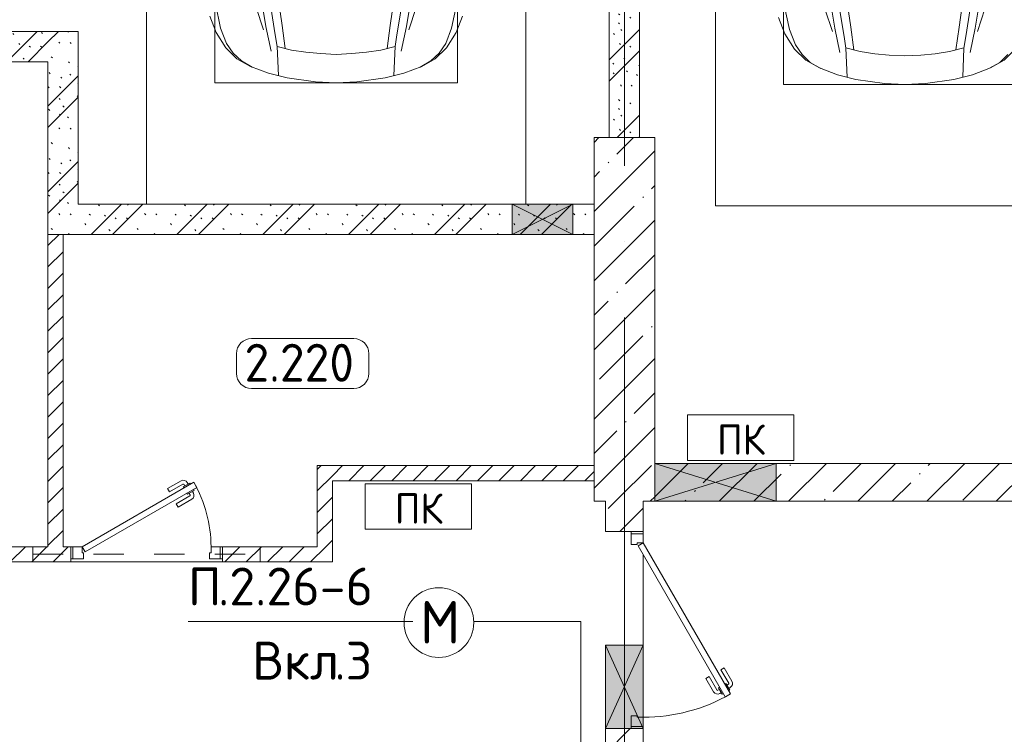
# Model space of a CAD drawing. Header units: millimetres. Extents: x -32229 to 291619, y -13689 to 125138.
# Tile 30 of 256: x -17451 to -10960, y 84163 to 88877. Entities that reach past the tile are written whole.
import ezdxf

# ---------------------------------------------------------------- set-up
doc = ezdxf.new("R2010")
doc.units = ezdxf.units.MM
doc.linetypes.add('3_ Штрих_ 1 х 1 мм', pattern=[400, 200, -200])
doc.linetypes.add('ADSK_Линия сетки', pattern=[5000, 4000, -500, 0, -500])
for name, color, linetype, lineweight in [('A-____-NOTE-TEXT', 7, 'Continuous', 18), ('A-AREA-____-IDEN', 7, 'Continuous', 9), ('A-DETL-____-THIN', 7, 'Continuous', 9), ('A-DETL-GENF-OTLN', 7, 'Continuous', 18), ('A-DOOR-____-MCUT', 7, 'Continuous', 9), ('A-DOOR-____-OTLN', 7, 'Continuous', 18), ('A-DOOR-FRAM-MCUT', 7, 'Continuous', 9), ('A-FLOR-____-OTLN', 7, 'Continuous', 18), ('A-GLAZ-____-MCUT', 7, 'Continuous', 9), ('A-GLAZ-____-OTLN', 7, 'Continuous', 18), ('A-WALL-____-MCUT', 7, 'Continuous', 40), ('A-WALL-____-PATT', 7, 'Continuous', 40), ('C-PRKG-____-OTLN', 7, 'Continuous', 18), ('G-____-____-TEXT', 7, 'Continuous', 9), ('I-WALL-____-MCUT', 7, 'Continuous', 40), ('M-EQPM-____-OTLN', 7, 'Continuous', 18), ('S-BEAM-____-OTLN', 7, 'Continuous', 18), ('S-COLS-____-MCUT', 7, 'Continuous', 40), ('S-COLS-____-OTLN', 7, 'Continuous', 18), ('S-GRID-____-OTLN', 7, 'Continuous', 9)]:
    doc.layers.add(name, color=color, linetype=linetype, lineweight=lineweight)
doc.layers.add('A-DETL-____-OTLN', color=7, linetype='Continuous', lineweight=9, true_color=0x00a600)
doc.styles.add('GOST Common', font='GOST_Common.ttf', dxfattribs={"height": 200})
doc.styles.add('GOST Common_2', font='GOST_Common.ttf', dxfattribs={"height": 280})
doc.styles.add('GOST Common_9', font='GOST_Common.ttf', dxfattribs={"height": 250})
doc.styles.add('ISOCPEUR', font='isocpeur.ttf', dxfattribs={"height": 250})
pattern_1 = [(45, (0, 0), (-70.71068, 70.71068), [])]
pattern_2 = [(135, (300.56, 377.28), (-565.6854, 6e-14), [10, -790]), (135, (349.8, 474.73), (-565.6854, 6e-14), [10, -790]), (135, (423.93, 473.06), (-565.6854, 6e-14), [10, -790]), (135, (229.92, 447.9), (-565.6854, 6e-14), [10, -790]), (135, (155.08, 447.9), (-565.6854, 6e-14), [10, -790]), (135, (114.9, 369.03), (-565.6854, 6e-14), [10, -790]), (135, (132.43, 285.8), (-565.6854, 6e-14), [10, -790]), (135, (214.66, 322), (-565.6854, 6e-14), [10, -790]), (135, (198.16, 261.88), (-565.6854, 6e-14), [10, -790]), (135, (45.2, 272.9), (-565.6854, 6e-14), [10, -790]), (135, (42.32, 336.16), (-565.6854, 6e-14), [10, -790]), (135, (92.26, 192.24), (-565.6854, 6e-14), [10, -790]), (135, (7.07, 149.2), (-565.6854, 6e-14), [10, -790]), (135, (80.6, 95.1), (-565.6854, 6e-14), [10, -790]), (135, (79.53, 36.94), (-565.6854, 6e-14), [10, -790]), (135, (153.87, 74.56), (-565.6854, 6e-14), [10, -790]), (135, (228.35, 124.8), (-565.6854, 6e-14), [10, -790]), (135, (279.75, 180.4), (-565.6854, 6e-14), [10, -790]), (135, (282.9, 31.63), (-565.6854, 6e-14), [10, -790]), (135, (377.38, 53.45), (-565.6854, 6e-14), [10, -790]), (135, (352.28, 102.7), (-565.6854, 6e-14), [10, -790]), (135, (354.05, 0), (-565.6854, 6e-14), [10, -790]), (135, (553.23, 16.45), (-565.6854, 6e-14), [10, -790]), (135, (542.38, 63.45), (-565.6854, 6e-14), [10, -790]), (135, (536.58, 239.3), (-565.6854, 6e-14), [10, -790]), (135, (475.85, 203.9), (-565.6854, 6e-14), [10, -790]), (135, (475.85, 316.54), (-565.6854, 6e-14), [10, -790]), (135, (520.8, 408.7), (-565.6854, 6e-14), [10, -790]), (135, (551.1, 470.8), (-565.6854, 6e-14), [10, -790]), (135, (235.25, 537.93), (-565.6854, 6e-14), [10, -790]), (135, (407.25, 547.65), (-565.6854, 6e-14), [10, -790]), (135, (94.5, 558.6), (-565.6854, 6e-14), [10, -790]), (135, (46.4, 532.3), (-565.6854, 6e-14), [10, -790]), (135, (85.56, 465.04), (-565.6854, 6e-14), [10, -790]), (135, (355.53, 181.14), (-565.6854, 6e-14), [10, -790]), (135, (362.23, 243.6), (-565.6854, 6e-14), [10, -790]), (135, (413.45, 344.1), (-565.6854, 6e-14), [10, -790]), (135, (286.3, 273.25), (-565.6854, 6e-14), [10, -790]), (135, (423.02, 263.72), (-565.6854, 6e-14), [10, -790]), (135, (162.94, 190.2), (-565.6854, 6e-14), [10, -790]), (135, (470.25, 120.93), (-565.6854, 6e-14), [10, -790]), (135, (484.48, 9.78), (-565.6854, 6e-14), [10, -790]), (45, (0, 212.13), (-565.6854, 0), []), (45, (212.13, 0), (-565.6854, 0), []), (45, (353.55, 0), (-565.6854, 0), []), (45, (0, 353.55), (-565.6854, 0), [])]
pattern_3 = [(45, (0, 0), (-228.0985, 228.0985), []), (45, (228.1, 0), (-228.0985, 228.0985), [403.225, -80.645, 6.706, -73.939])]

# ---------------------------------------------------------------- blocks, each defined once
blk = doc.blocks.new('АР_Машиноместо - 4900x2400_М__5300х2500_-2211001--02 ЭМ')
at = {"layer": 'A-DETL-GENF-OTLN', "color": 254, "lineweight": 13, "true_color": 0xd4d4d4}
for p, q in [((723.2, -3741.5), (786.9, -4128.3)), ((1776.8, -3741.5), (1713.1, -4128.3)), ((488.6, -4138.1), (454.7, -3976.8)), ((722.7, -4001.8), (771.7, -4149.8)), ((819.4, -4000.8), (849, -4182.8)), ((1680.6, -4000.8), (1651, -4182.8)), ((1777.3, -4001.8), (1728.3, -4149.8)), ((527.8, -4239.8), (488.6, -4138.1)), ((786.9, -4128.3), (821.1, -4289.8)), ((1713.1, -4128.3), (1678.9, -4289.8)), ((849, -4182.8), (861.2, -4260.3)), ((1651, -4182.8), (1638.8, -4260.3)), ((571.5, -4303.1), (527.8, -4239.8)), ((625, -4354.8), (571.5, -4303.1)), ((1875, -4354.8), (1928.5, -4303.1)), ((696.3, -4395.8), (625, -4354.8)), ((1803.7, -4395.8), (1875, -4354.8))]:
    blk.add_line(p, q, dxfattribs=at)
at = {"layer": 'A-DETL-GENF-OTLN', "color": 253, "lineweight": 13, "true_color": 0xaaaaaa}
for p, q in [((893.6, -4121.6), (863.9, -3917.5)), ((1606.4, -4121.6), (1636.1, -3917.5)), ((458.6, -4167), (416.4, -4059.2)), ((914, -4272.5), (893.6, -4121.6)), ((1586, -4272.5), (1606.4, -4121.6)), ((522.5, -4267.9), (458.6, -4167)), ((596.3, -4340.6), (522.5, -4267.9)), ((955.5, -4283.9), (861, -4259.4)), ((861.2, -4260.3), (869.3, -4451.1)), ((1050.4, -4297.3), (955.5, -4283.9)), ((1449.6, -4297.3), (1544.5, -4283.9)), ((1544.5, -4283.9), (1639, -4259.4)), ((1638.8, -4260.3), (1630.7, -4451.1)), ((1903.7, -4340.6), (1977.5, -4267.9)), ((686, -4391.6), (596.3, -4340.6)), ((1146, -4306.7), (1050.4, -4297.3)), ((1250, -4312), (1146, -4306.7)), ((1250, -4312), (1354, -4306.7)), ((1354, -4306.7), (1449.6, -4297.3)), ((1814, -4391.6), (1903.7, -4340.6)), ((804.4, -4436.7), (686, -4391.6)), ((1695.6, -4436.7), (1814, -4391.6)), ((927, -4466.6), (804.4, -4436.7)), ((1114.6, -4493), (927, -4466.6)), ((1385.4, -4493), (1573, -4466.6)), ((1573, -4466.6), (1695.6, -4436.7)), ((1250, -4500), (1114.6, -4493)), ((1250, -4500), (1385.4, -4493))]:
    blk.add_line(p, q, dxfattribs=at)
at = {"layer": 'C-PRKG-____-OTLN', "color": 253, "lineweight": 13, "true_color": 0xaaaaaa}
for p, q in [((0, 0), (0, -5300)), ((450, -800), (450, -4500)), ((450, -4500), (2050, -4500)), ((2500, -5300), (0, -5300))]:
    blk.add_line(p, q, dxfattribs=at)
blk = doc.blocks.new('АР_Машиноместо - 4900x2400_М__5300х2500_-3113489--02 ЭМ')
at = {"layer": 'A-DETL-GENF-OTLN', "color": 253, "lineweight": 13, "true_color": 0xaaaaaa}
for p, q in [((1114.6, 4493), (927, 4466.6)), ((1250, 4500), (1114.6, 4493)), ((1250, 4500), (1385.4, 4493)), ((1385.4, 4493), (1573, 4466.6)), ((804.4, 4436.7), (686, 4391.6)), ((927, 4466.6), (804.4, 4436.7)), ((861.2, 4260.3), (869.3, 4451.1)), ((1573, 4466.6), (1695.6, 4436.7)), ((1638.8, 4260.3), (1630.7, 4451.1)), ((1695.6, 4436.7), (1814, 4391.6)), ((686, 4391.6), (596.3, 4340.6)), ((1814, 4391.6), (1903.7, 4340.6)), ((596.3, 4340.6), (522.5, 4267.9)), ((1050.4, 4297.3), (955.5, 4283.9)), ((1146, 4306.7), (1050.4, 4297.3)), ((1250, 4312), (1146, 4306.7)), ((1250, 4312), (1354, 4306.7)), ((1354, 4306.7), (1449.6, 4297.3)), ((1449.6, 4297.3), (1544.5, 4283.9)), ((1903.7, 4340.6), (1977.5, 4267.9)), ((522.5, 4267.9), (458.6, 4167)), ((955.5, 4283.9), (861, 4259.4)), ((914, 4272.5), (893.6, 4121.6)), ((1544.5, 4283.9), (1639, 4259.4)), ((1586, 4272.5), (1606.4, 4121.6)), ((1977.5, 4267.9), (2041.4, 4167)), ((458.6, 4167), (416.4, 4059.2)), ((2041.4, 4167), (2083.6, 4059.2)), ((893.6, 4121.6), (863.9, 3917.5)), ((1606.4, 4121.6), (1636.1, 3917.5))]:
    blk.add_line(p, q, dxfattribs=at)
at = {"layer": 'A-DETL-GENF-OTLN', "color": 254, "lineweight": 13, "true_color": 0xd4d4d4}
for p, q in [((625, 4354.8), (571.5, 4303.1)), ((696.3, 4395.8), (625, 4354.8)), ((1803.7, 4395.8), (1875, 4354.8)), ((1875, 4354.8), (1928.5, 4303.1)), ((571.5, 4303.1), (527.8, 4239.8)), ((786.9, 4128.3), (821.1, 4289.8)), ((1713.1, 4128.3), (1678.9, 4289.8)), ((1928.5, 4303.1), (1972.2, 4239.8)), ((527.8, 4239.8), (488.6, 4138.1)), ((849, 4182.8), (861.2, 4260.3)), ((1651, 4182.8), (1638.8, 4260.3)), ((1972.2, 4239.8), (2011.4, 4138.1)), ((819.4, 4000.8), (849, 4182.8)), ((1680.6, 4000.8), (1651, 4182.8)), ((488.6, 4138.1), (454.7, 3976.8)), ((722.7, 4001.8), (771.7, 4149.8)), ((723.2, 3741.5), (786.9, 4128.3)), ((1776.8, 3741.5), (1713.1, 4128.3)), ((1777.3, 4001.8), (1728.3, 4149.8)), ((2011.4, 4138.1), (2045.3, 3976.8))]:
    blk.add_line(p, q, dxfattribs=at)
at = {"layer": 'C-PRKG-____-OTLN', "color": 253, "lineweight": 13, "true_color": 0xaaaaaa}
for p, q in [((0, 0), (0, 5300)), ((2500, 0), (2500, 5300)), ((450, 4500), (2050, 4500)), ((450, 800), (450, 4500)), ((2050, 800), (2050, 4500))]:
    blk.add_line(p, q, dxfattribs=at)
blk = doc.blocks.new('АР_Дверь однопольная - 1000х2100h_850__Кладовая-4627048--02 ЭМ')
at = {"layer": 'A-DOOR-____-MCUT', "color": 253, "lineweight": 13, "true_color": 0xaaaaaa}
for p, q in [((311.1, 475), (-425, 50)), ((331.1, 440.4), (311.1, 475)), ((-405, 15.4), (331.1, 440.4)), ((-425, 50), (-405, 15.4))]:
    blk.add_line(p, q, dxfattribs=at)
at = {"layer": 'A-DOOR-____-OTLN', "color": 253, "lineweight": 5, "true_color": 0xaaaaaa}
for p, q in [((138.9, 433.3), (227.7, 484.6)), ((151.4, 411.7), (240.2, 462.9)), ((285.5, 469.4), (242.2, 444.4)), ((253, 450.7), (247, 461.1)), ((274.6, 463.2), (268.6, 473.6)), ((289.5, 462.5), (285.5, 469.4)), ((151.4, 411.7), (138.9, 433.3)), ((242.2, 444.4), (246.2, 437.5)), ((270.2, 395.9), (266.2, 402.9)), ((313.5, 420.9), (270.2, 395.9)), ((281, 402.2), (287, 391.8)), ((302.6, 414.7), (308.7, 404.3)), ((309.5, 427.9), (313.5, 420.9)), ((196.4, 333.7), (285.2, 385)), ((196.4, 333.7), (208.9, 312.1)), ((208.9, 312.1), (297.7, 363.3))]:
    blk.add_line(p, q, dxfattribs=at)
for centre, radius, start, end in [((242.7, 458.6), 30, 30, 120), ((242.7, 458.6), 4.99, 30, 120), ((-425, 50), 850, 360, 30), ((282.7, 389.3), 4.99, 300, 30), ((282.7, 389.3), 30, 300, 30)]:
    blk.add_arc(centre, radius, start, end, dxfattribs=at)
at = {"layer": 'A-DOOR-FRAM-MCUT', "color": 253, "lineweight": 13, "true_color": 0xaaaaaa}
for p, q in [((-485, 50), (-500, 50)), ((-425, 50), (-485, 50)), ((-485, 50), (-485, -30)), ((-425, 10), (-425, 50)), ((-415, 10), (-425, 10)), ((-415, -30), (-415, 10)), ((425, 10), (415, 10)), ((415, 10), (415, -30)), ((485, 50), (425, 50)), ((425, 50), (425, 10)), ((485, -30), (485, 50)), ((485, 50), (500, 50)), ((-485, -30), (-500, -30)), ((-485, -30), (-415, -30)), ((415, -30), (485, -30)), ((485, -30), (500, -30))]:
    blk.add_line(p, q, dxfattribs=at)
blk = doc.blocks.new('АР_Отверстие прямоугольное - АПТ-3328146--02 ЭМ')
at = {"layer": 'A-GLAZ-____-OTLN', "lineweight": 13, "true_color": 0xf0f0f0}
blk.add_hatch(color=7, dxfattribs=at).paths.add_polyline_path([(400, 125), (-150, 125), (-150, -125), (400, -125)])
at = {"layer": 'A-GLAZ-____-MCUT', "color": 253, "lineweight": 13, "true_color": 0xaaaaaa}
for p, q in [((-150, 125), (-150, -125)), ((400, 125), (400, -125))]:
    blk.add_line(p, q, dxfattribs=at)
at = {"layer": 'A-GLAZ-____-OTLN', "color": 253, "lineweight": 5, "true_color": 0xaaaaaa}
for p, q in [((400, 125), (-150, -125)), ((-150, 125), (400, -125))]:
    blk.add_line(p, q, dxfattribs=at)
at = {"layer": 'A-GLAZ-____-OTLN', "color": 253, "lineweight": 13, "true_color": 0xaaaaaa}
for p, q in [((400, 125), (-150, 125)), ((-150, 125), (-150, -125)), ((400, -125), (400, 125)), ((-150, -125), (400, -125))]:
    blk.add_line(p, q, dxfattribs=at)
blk = doc.blocks.new('АР_Дверь однопольная - 1300х2100h_лест__лифт_ холл-4726085--02 ЭМ')
at = {"layer": 'A-DOOR-____-MCUT', "color": 253, "lineweight": 13, "true_color": 0xaaaaaa}
for p, q in [((420.9, 700), (-575, 125)), ((-555, 90.4), (440.9, 665.4)), ((440.9, 665.4), (420.9, 700)), ((-575, 125), (-555, 90.4))]:
    blk.add_line(p, q, dxfattribs=at)
at = {"layer": 'A-DOOR-____-OTLN', "color": 253, "lineweight": 5, "true_color": 0xaaaaaa}
for p, q in [((248.7, 658.3), (337.5, 709.6)), ((261.2, 636.7), (248.7, 658.3)), ((261.2, 636.7), (350, 687.9)), ((395.3, 694.4), (352, 669.4)), ((352, 669.4), (356, 662.5)), ((362.8, 675.7), (356.8, 686.1)), ((384.5, 688.2), (378.4, 698.6)), ((399.3, 687.5), (395.3, 694.4)), ((419.3, 652.9), (423.3, 645.9)), ((306.2, 558.7), (395, 610)), ((318.7, 537.1), (407.5, 588.3)), ((380, 620.9), (376, 627.9)), ((423.3, 645.9), (380, 620.9)), ((390.8, 627.2), (396.8, 616.8)), ((412.5, 639.7), (418.5, 629.3)), ((306.2, 558.7), (318.7, 537.1))]:
    blk.add_line(p, q, dxfattribs=at)
for centre, radius, start, end in [((352.5, 683.6), 30, 30, 120), ((352.5, 683.6), 4.99, 30, 120), ((-575, 125), 1150, 360, 30), ((392.5, 614.3), 4.99, 300, 30), ((392.5, 614.3), 30, 300, 30)]:
    blk.add_arc(centre, radius, start, end, dxfattribs=at)
at = {"layer": 'A-DOOR-FRAM-MCUT', "color": 253, "lineweight": 13, "true_color": 0xaaaaaa}
for p, q in [((-635, 125), (-650, 125)), ((-575, 125), (-635, 125)), ((-635, 125), (-635, 45)), ((-575, 85), (-575, 125)), ((-565, 85), (-575, 85)), ((-565, 45), (-565, 85)), ((575, 85), (565, 85)), ((565, 85), (565, 45)), ((635, 125), (575, 125)), ((575, 125), (575, 85)), ((635, 45), (635, 125)), ((635, 125), (650, 125)), ((-635, 45), (-650, 45)), ((-635, 45), (-565, 45)), ((565, 45), (635, 45)), ((635, 45), (650, 45))]:
    blk.add_line(p, q, dxfattribs=at)
blk = doc.blocks.new('АР_Канал вертикальный прямоугольный - ПК-3252217--02 ЭМ')
at = {"layer": 'M-EQPM-____-OTLN', "color": 253, "lineweight": 13, "true_color": 0xaaaaaa}
for p, q in [((350, 150), (-350, 150)), ((-350, 150), (-350, -150)), ((-350, -150), (-350, 150)), ((-350, 150), (350, 150)), ((350, -150), (350, 150)), ((350, 150), (350, -150)), ((-350, -150), (350, -150)), ((350, -150), (-350, -150))]:
    blk.add_line(p, q, dxfattribs=at)
blk = doc.blocks.new('АР_Отверстие прямоугольное - ОВВ-3650645--02 ЭМ')
at = {"layer": 'A-GLAZ-____-OTLN', "lineweight": 13, "true_color": 0xf0f0f0}
blk.add_hatch(color=7, dxfattribs=at).paths.add_polyline_path([(-75, 100), (-75, -100), (325, -100), (325, 100)])
at = {"layer": 'A-GLAZ-____-MCUT', "color": 253, "lineweight": 13, "true_color": 0xaaaaaa}
for p, q in [((-75, 100), (-75, -100)), ((325, 100), (325, -100))]:
    blk.add_line(p, q, dxfattribs=at)
at = {"layer": 'A-GLAZ-____-OTLN', "color": 253, "lineweight": 5, "true_color": 0xaaaaaa}
for p, q in [((325, 100), (-75, -100)), ((-75, 100), (325, -100))]:
    blk.add_line(p, q, dxfattribs=at)
at = {"layer": 'A-GLAZ-____-OTLN', "color": 253, "lineweight": 13, "true_color": 0xaaaaaa}
for p, q in [((325, 100), (-75, 100)), ((-75, 100), (-75, -100)), ((325, -100), (325, 100)), ((-75, -100), (325, -100))]:
    blk.add_line(p, q, dxfattribs=at)
blk = doc.blocks.new('АР_Отверстие прямоугольное - АПТ-4095733--02 ЭМ')
at = {"layer": 'A-GLAZ-____-OTLN', "lineweight": 13, "true_color": 0xf0f0f0}
blk.add_hatch(color=7, dxfattribs=at).paths.add_polyline_path([(525, -125), (525, 125), (-275, 125), (-275, -125)])
at = {"layer": 'A-GLAZ-____-MCUT', "color": 253, "lineweight": 13, "true_color": 0xaaaaaa}
for p, q in [((-275, 125), (-275, -125)), ((525, 125), (525, -125))]:
    blk.add_line(p, q, dxfattribs=at)
at = {"layer": 'A-GLAZ-____-OTLN', "color": 253, "lineweight": 5, "true_color": 0xaaaaaa}
for p, q in [((525, 125), (-275, -125)), ((-275, 125), (525, -125))]:
    blk.add_line(p, q, dxfattribs=at)
at = {"layer": 'A-GLAZ-____-OTLN', "color": 253, "lineweight": 13, "true_color": 0xaaaaaa}
for p, q in [((525, 125), (-275, 125)), ((-275, 125), (-275, -125)), ((525, -125), (525, 125)), ((-275, -125), (525, -125))]:
    blk.add_line(p, q, dxfattribs=at)
blk = doc.blocks.new('АР_Перемычка - 100_Уx1_75x5__250-250-6683530--02 ЭМ')
at = {"layer": 'S-BEAM-____-OTLN', "color": 9, "linetype": '3_ Штрих_ 1 х 1 мм', "lineweight": 15, "true_color": 0xc4c4c4}
for p, q in [((-750, 50), (-750, -50)), ((750, 50), (750, -50)), ((-750, 0), (750, 0))]:
    blk.add_line(p, q, dxfattribs=at)
blk = doc.blocks.new('Наметкина 10_РД_АР_П_отсоединено_rvt-1--02 ЭМ')
at = {"layer": 'A-WALL-____-PATT', "lineweight": 5, "true_color": 0xaaaaaa}
h = blk.add_hatch(dxfattribs=at)
h.set_pattern_fill('FP_1', color=253, style=0, pattern_type=2)
h.set_pattern_definition(pattern_2)
h.paths.add_polyline_path([(-13364.7, 88100), (-13364.7, 91750), (-13564.7, 91750), (-13564.7, 88100)])
h = blk.add_hatch(dxfattribs=at)
h.set_pattern_fill('FP_1', color=253, style=0, pattern_type=2)
h.set_pattern_definition(pattern_2)
h.paths.add_polyline_path([(-19664.7, 88600), (-17264.7, 88600), (-17264.7, 88800), (-19664.7, 88800)])
h = blk.add_hatch(dxfattribs=at)
h.set_pattern_fill('FP_1', color=253, style=0, pattern_type=2)
h.set_pattern_definition(pattern_2)
h.paths.add_polyline_path([(-17064.7, 87660), (-17064.7, 88800), (-17264.7, 88800), (-17264.7, 87660)])
h = blk.add_hatch(dxfattribs=at)
h.set_pattern_fill('FP_1', color=253, style=0, pattern_type=2)
h.set_pattern_definition(pattern_2)
h.paths.add_polyline_path([(-14204.7, 87460), (-13664.7, 87460), (-13664.7, 87660), (-17264.7, 87660), (-17264.7, 87460), (-16556.6, 87460)])
h = blk.add_hatch(dxfattribs=at)
h.set_pattern_fill('FP_2', color=253, style=0, pattern_type=2)
h.set_pattern_definition(pattern_1)
h.paths.add_polyline_path([(-17164.7, 85400), (-17164.7, 87460), (-17264.7, 87460), (-17264.7, 85400)])
h = blk.add_hatch(dxfattribs=at)
h.set_pattern_fill('FP_3', color=253, style=0, pattern_type=2)
h.set_pattern_definition(pattern_3)
h.paths.add_polyline_path([(1285.3, 85700), (1535.3, 85700), (1535.3, 85950), (-13264.7, 85950), (-13264.7, 85700), (-584.9, 85700)])
h = blk.add_hatch(dxfattribs=at)
h.set_pattern_fill('FP_2', color=253, style=0, pattern_type=2)
h.set_pattern_definition(pattern_1)
h.paths.add_polyline_path([(-15389.7, 85400), (-15389.7, 85935), (-15489.7, 85935), (-15489.7, 85400)])
h = blk.add_hatch(dxfattribs=at)
h.set_pattern_fill('FP_2', color=253, style=0, pattern_type=2)
h.set_pattern_definition(pattern_1)
h.paths.add_polyline_path([(-15389.7, 85835), (-13664.7, 85835), (-13664.7, 85935), (-15389.7, 85935)])
h = blk.add_hatch(dxfattribs=at)
h.set_pattern_fill('FP_3', color=253, style=0, pattern_type=2)
h.set_pattern_definition(pattern_3)
h.paths.add_polyline_path([(-13589.7, 79650), (-13339.7, 79650), (-13339.7, 84200), (-13589.7, 84200), (-13589.7, 82245.8)])
h.paths.add_polyline_path([(-13339.7, 85500), (-13339.7, 85700), (-13589.7, 85700), (-13589.7, 85500)])
h = blk.add_hatch(dxfattribs=at)
h.set_pattern_fill('FP_2', color=253, style=0, pattern_type=2)
h.set_pattern_definition(pattern_1)
h.paths.add_polyline_path([(-17114.7, 85300), (-17114.7, 85400), (-17964.7, 85400), (-17964.7, 85300)])
h.paths.add_polyline_path([(-16114.7, 85300), (-15389.7, 85300), (-15389.7, 85400), (-16114.7, 85400)])
h.paths.add_polyline_path([(-19218.5, 85300), (-18964.7, 85300), (-18964.7, 85400), (-19464.7, 85400), (-19464.7, 85300)])
h.paths.add_polyline_path([(-20464.7, 85300), (-20464.7, 85400), (-21764.7, 85400), (-21764.7, 85300)])
at = {"layer": 'S-COLS-____-OTLN', "lineweight": 5, "true_color": 0xaaaaaa}
h = blk.add_hatch(dxfattribs=at)
h.set_pattern_fill('FP_3', color=253, style=0, pattern_type=2)
h.set_pattern_definition(pattern_3)
h.paths.add_polyline_path([(-13664.7, 85700), (-13264.7, 85700), (-13264.7, 88100), (-13664.7, 88100), (-13664.7, 85950)])
at = {"layer": 'A-FLOR-____-OTLN', "color": 253, "lineweight": 13, "true_color": 0xaaaaaa}
for p, q in [((-13339.7, 85485), (-13339.7, 85500)), ((-13339.7, 85485), (-13339.7, 85500)), ((-16114.7, 85300), (-17114.7, 85300)), ((-17114.7, 85300), (-16114.7, 85300)), ((-13339.7, 84750), (-13339.7, 85345)), ((-13339.7, 84750), (-13339.7, 85345)), ((-13339.7, 84275), (-13339.7, 84750)), ((-13339.7, 84275), (-13339.7, 84750)), ((-13589.7, 84200), (-13339.7, 84200)), ((-13339.7, 84200), (-13339.7, 84215)), ((-13339.7, 84200), (-13339.7, 84215))]:
    blk.add_line(p, q, dxfattribs=at)
at = {"layer": 'A-WALL-____-MCUT', "color": 253, "lineweight": 15, "true_color": 0xaaaaaa}
for p, q in [((-17264.7, 87460), (-17164.7, 87460)), ((-17164.7, 87460), (-17264.7, 87460))]:
    blk.add_line(p, q, dxfattribs=at)
at = {"layer": 'A-WALL-____-MCUT', "color": 253, "lineweight": 13, "true_color": 0xaaaaaa}
for p, q in [((-12464.7, 85950), (-13264.7, 85950)), ((1535.3, 85950), (-12464.7, 85950)), ((-13589.7, 85700), (-13589.7, 85500)), ((-13339.7, 85500), (-13339.7, 85700)), ((-13264.7, 85700), (-12464.7, 85700)), ((-12464.7, 85700), (-4609.7, 85700)), ((-13589.7, 85500), (-13339.7, 85500)), ((-13339.7, 84200), (-13589.7, 84200)), ((-13589.7, 84200), (-13589.7, 79650)), ((-13339.7, 82900), (-13339.7, 84200))]:
    blk.add_line(p, q, dxfattribs=at)
at = {"layer": 'I-WALL-____-MCUT', "color": 253, "lineweight": 13, "true_color": 0xaaaaaa}
for p, q in [((-13564.7, 91750), (-13564.7, 88100)), ((-13364.7, 88100), (-13364.7, 91750)), ((-17264.7, 88800), (-19664.7, 88800)), ((-17064.7, 88800), (-17264.7, 88800)), ((-17064.7, 87660), (-17064.7, 88800)), ((-19664.7, 88600), (-17264.7, 88600)), ((-17264.7, 88600), (-17264.7, 87660)), ((-13564.7, 88100), (-13364.7, 88100)), ((-17264.7, 87660), (-17264.7, 87460)), ((-14204.7, 87660), (-17064.7, 87660)), ((-13804.7, 87660), (-14204.7, 87660)), ((-13664.7, 87660), (-13804.7, 87660)), ((-13664.7, 87460), (-13664.7, 87660)), ((-17264.7, 87460), (-17264.7, 85400)), ((-17164.7, 87460), (-14204.7, 87460)), ((-17164.7, 85400), (-17164.7, 87460)), ((-14204.7, 87460), (-13804.7, 87460)), ((-13804.7, 87460), (-13664.7, 87460)), ((-15389.7, 85935), (-15489.7, 85935)), ((-15489.7, 85935), (-15489.7, 85400)), ((-13664.7, 85935), (-15389.7, 85935)), ((-13664.7, 85835), (-13664.7, 85935)), ((-15389.7, 85835), (-13664.7, 85835)), ((-15389.7, 85400), (-15389.7, 85835)), ((-17264.7, 85400), (-17964.7, 85400)), ((-17114.7, 85400), (-17164.7, 85400)), ((-17114.7, 85300), (-17114.7, 85400)), ((-15489.7, 85400), (-16114.7, 85400)), ((-16114.7, 85400), (-16114.7, 85300)), ((-15389.7, 85300), (-15389.7, 85400)), ((-17964.7, 85300), (-17114.7, 85300)), ((-16114.7, 85300), (-15389.7, 85300))]:
    blk.add_line(p, q, dxfattribs=at)
at = {"layer": 'S-COLS-____-MCUT', "color": 253, "lineweight": 15, "true_color": 0xaaaaaa}
for p, q in [((-13664.7, 88100), (-13664.7, 85700)), ((-13264.7, 88100), (-13664.7, 88100)), ((-13264.7, 85950), (-13264.7, 88100)), ((-13664.7, 85700), (-13589.7, 85700)), ((-13339.7, 85700), (-13264.7, 85700))]:
    blk.add_line(p, q, dxfattribs=at)
at = {"layer": 'A-DOOR-____-OTLN', "color": 253, "lineweight": 13, "true_color": 0xaaaaaa}
blk.add_blockref('АР_Дверь однопольная - 1000х2100h_850__Кладовая-4627048--02 ЭМ', (-16614.7, 85350), dxfattribs=at)
at = {"layer": 'A-DOOR-____-OTLN', "color": 253, "lineweight": 13, "true_color": 0xaaaaaa, "rotation": 269.9999999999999}
blk.add_blockref('АР_Дверь однопольная - 1300х2100h_лест__лифт_ холл-4726085--02 ЭМ', (-13464.7, 84850), dxfattribs=at)
at = {"layer": 'A-GLAZ-____-OTLN', "color": 253, "lineweight": 13, "true_color": 0xaaaaaa}
for name, p, rotation in [('АР_Отверстие прямоугольное - ОВВ-3650645--02 ЭМ', (-13879.7, 87560), 180), ('АР_Отверстие прямоугольное - АПТ-3328146--02 ЭМ', (-13464.7, 84600), 269.9999999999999)]:
    blk.add_blockref(name, p, dxfattribs=dict(at, rotation=rotation))
blk.add_blockref('АР_Отверстие прямоугольное - АПТ-4095733--02 ЭМ', (-12989.7, 85825), dxfattribs=at)
at = {"layer": 'C-PRKG-____-OTLN', "color": 253, "lineweight": 13, "true_color": 0xaaaaaa, "rotation": 180}
blk.add_blockref('АР_Машиноместо - 4900x2400_М__5300х2500_-3113489--02 ЭМ', (-14114.7, 92960), dxfattribs=at)
at = {"layer": 'C-PRKG-____-OTLN', "color": 253, "lineweight": 13, "true_color": 0xaaaaaa}
blk.add_blockref('АР_Машиноместо - 4900x2400_М__5300х2500_-2211001--02 ЭМ', (-12864.7, 92950), dxfattribs=at)
at = {"layer": 'M-EQPM-____-OTLN', "color": 253, "lineweight": 13, "true_color": 0xaaaaaa}
for p in [(-12698.3, 86120), (-14823.3, 85665)]:
    blk.add_blockref('АР_Канал вертикальный прямоугольный - ПК-3252217--02 ЭМ', p, dxfattribs=at)
at = {"layer": 'S-BEAM-____-OTLN', "color": 253, "lineweight": 13, "true_color": 0xaaaaaa}
blk.add_blockref('АР_Перемычка - 100_Уx1_75x5__250-250-6683530--02 ЭМ', (-16614.7, 85350), dxfattribs=at)
at = {"layer": 'A-____-NOTE-TEXT', "color": 253, "lineweight": 5, "true_color": 0xaaaaaa, "char_height": 200, "width": 384.81, "attachment_point": 1, "style": 'GOST Common'}
for insert in [(-12853.5, 86207.2), (-14978.5, 85752.2)]:
    blk.add_mtext('ПК', dxfattribs=dict(at, insert=insert))
blk = doc.blocks.new('Марка помещения 2 - Марка помещения 2-1605974--02 ЭМ')
at = {"layer": 'A-AREA-____-IDEN', "color": 253, "true_color": 0xaaaaaa}
for p, q in [((-1.797, 0.841), (1.569, 0.841)), ((-2.297, -0.309), (-2.297, 0.341)), ((2.069, 0.341), (2.069, -0.309)), ((1.569, -0.809), (-1.797, -0.809))]:
    blk.add_line(p, q, dxfattribs=at)
for centre, start, end in [((-1.797, 0.341), 90, 180), ((1.569, 0.341), 0, 90), ((-1.797, -0.309), 180, 270), ((1.569, -0.309), 270, 360)]:
    blk.add_arc(centre, 0.5, start, end, dxfattribs=at)

msp = doc.modelspace()

# ---------------------------------------------------------------- linework, layer by layer
at = {"layer": 'A-____-NOTE-TEXT', "color": 5, "lineweight": 9, "true_color": 0x0000ff}
msp.add_circle((-14687.3, 84900), 230, dxfattribs=at)
at = {"layer": 'A-DETL-____-OTLN', "color": 5, "true_color": 0x0000ff}
for p, q in [((-13751.9, 84907.8), (-14451.9, 84907.8)), ((-13751.9, 75117.8), (-13751.9, 84907.8))]:
    msp.add_line(p, q, dxfattribs=at)
at = {"layer": 'A-DETL-____-THIN'}
msp.add_line((-14859.7, 84907.8), (-16339.7, 84907.8), dxfattribs=at)
at = {"layer": 'S-GRID-____-OTLN', "color": 253, "linetype": 'ADSK_Линия сетки', "true_color": 0xaaaaaa}
msp.add_line((-13464.7, -12088.9), (-13464.7, 125138.4), dxfattribs=at)

# ---------------------------------------------------------------- block references
at = {"lineweight": 5}
msp.add_blockref('Наметкина 10_РД_АР_П_отсоединено_rvt-1--02 ЭМ', (0, 0), dxfattribs=at)
at = {"layer": 'A-AREA-____-IDEN', "color": 253, "true_color": 0xaaaaaa, "xscale": 199.9999999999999, "yscale": 199.9999999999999, "zscale": 199.9999999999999}
msp.add_blockref('Марка помещения 2 - Марка помещения 2-1605974--02 ЭМ', (-15562.4, 86605.3), dxfattribs=at)

# ---------------------------------------------------------------- texts
at = {"layer": 'A-____-NOTE-TEXT', "color": 5, "lineweight": 9, "true_color": 0x0000ff, "insert": (-14810.1, 85042), "char_height": 280, "width": 304.641, "attachment_point": 1, "style": 'GOST Common_2'}
msp.add_mtext('\\fGOST Common|b0|i0|c204|p34|;М', dxfattribs=at)
at = {"layer": 'A-AREA-____-IDEN', "color": 253, "true_color": 0xaaaaaa, "insert": (-15968.9, 86739), "char_height": 250, "width": 994.092, "attachment_point": 1, "style": 'GOST Common_9'}
msp.add_mtext('2.220', dxfattribs=at)
at = {"layer": 'G-____-____-TEXT', "char_height": 250, "attachment_point": 1, "style": 'ISOCPEUR'}
for s, insert, width in [('\\fISOCPEUR|b0|i0|c204|p34|;П', (-16341.4, 85263.1), 240.506), ('.2.26-6', (-16142.9, 85263.1), 1234.599), ('.3', (-15375.7, 84773.6), 304.641), ('Вкл', (-15918.1, 84773.6), 657.384)]:
    msp.add_mtext(s, dxfattribs=dict(at, insert=insert, width=width))

doc.saveas('drawing.dxf')
